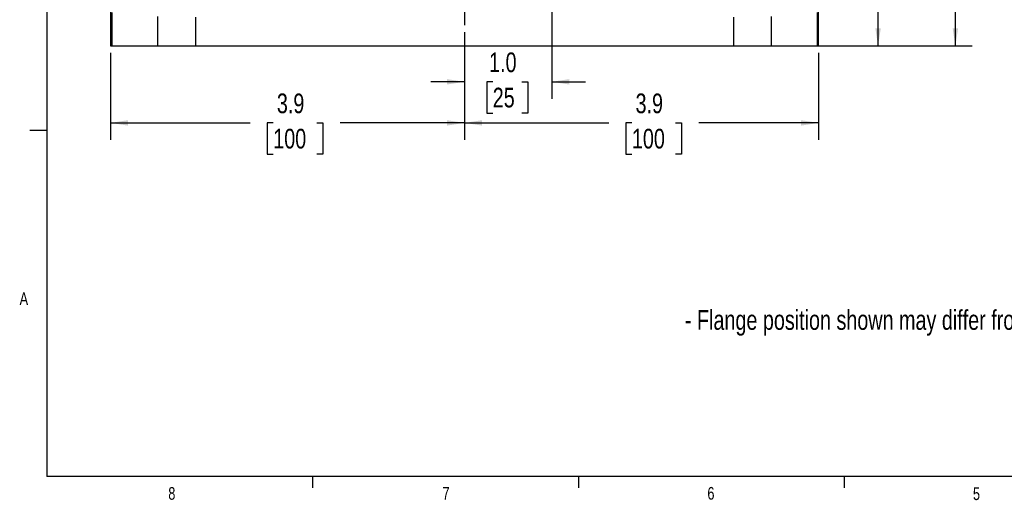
# Model space of a CAD drawing. Header units: inches. Extents: x 0.4 to 16.6, y 0.2 to 10.8.
# Tile 1 of 16: x 0.4 to 7.7, y 0.2 to 3.8. Entities that reach past the tile are written whole.
import ezdxf

# ---------------------------------------------------------------- set-up
doc = ezdxf.new("R2010")
doc.units = ezdxf.units.IN
doc.header["$MEASUREMENT"] = 0
doc.layers.add('BORDER', color=7, linetype='Continuous', lineweight=25)
doc.layers.add('SLD-0', color=7, linetype='Continuous', lineweight=25)
doc.styles.add('SLDTEXTSTYLE0', font='TXT', dxfattribs={"width": 0.75})
doc.dimstyles.new('SLDDIMSTYLE0', dxfattribs={"dimtxt": 0.145833, "dimasz": 0.13, "dimexe": 0, "dimexo": 0.0625, "dimgap": 0.036458, "dimtad": 0, "dimtih": 1, "dimtoh": 1, "dimdec": 1, "dimlfac": 1.5, "dimrnd": 1e-09, "dimzin": 12, "dimdsep": 46, "dimtxsty": 'SLDTEXTSTYLE0', "dimsah": 1, "dimcen": 0.09, "dimadec": 0, "dimazin": 3, "dimtfac": 1, "dimtdec": 1, "dimtofl": 0, "dimtmove": 0, "dimatfit": 3, "dimfxl": 0, "dimfrac": 2, "dimtolj": 1, "dimtzin": 12, "dimarcsym": 0})
doc.dimstyles.new('SLDDIMSTYLE2', dxfattribs={"dimtxt": 0.145833, "dimasz": 0.13, "dimexe": 0, "dimexo": 0.0625, "dimgap": 0.036458, "dimtad": 0, "dimtih": 1, "dimtoh": 1, "dimdec": 1, "dimlfac": 1.5, "dimrnd": 1e-09, "dimzin": 4, "dimdsep": 46, "dimtxsty": 'SLDTEXTSTYLE0', "dimsah": 1, "dimcen": 0.09, "dimadec": 0, "dimazin": 1, "dimtfac": 1, "dimtdec": 1, "dimtmove": 0, "dimatfit": 0, "dimfxl": 0, "dimfrac": 2, "dimtolj": 1, "dimtzin": 12, "dimarcsym": 0})

# ---------------------------------------------------------------- blocks, each defined once
blk = doc.blocks.new('_D_4')
at = {"layer": 'SLD-0', "color": 7}
for p, q in [((4.4158, 8.4715), (7.4801, 8.4715)), ((7.3551, 8.4715), (7.3551, 6.3565)), ((7.1935, 6.0952), (7.1491, 6.0952)), ((7.1491, 6.0952), (7.1491, 5.8635)), ((7.5167, 6.0952), (7.5611, 6.0952)), ((7.5611, 6.0952), (7.5611, 5.8635)), ((7.1491, 5.8635), (7.1935, 5.8635)), ((7.3551, 3.5802), (7.3551, 5.8339)), ((7.5611, 5.8635), (7.5167, 5.8635)), ((6.0443, 3.5802), (7.4801, 3.5802))]:
    blk.add_line(p, q, dxfattribs=at)
for points in [[(7.3551, 8.4715), (7.3351, 8.3415), (7.3751, 8.3415)], [(7.3551, 3.5802), (7.3751, 3.7102), (7.3351, 3.7102)]]:
    blk.add_solid(points, dxfattribs=at)
at = {"layer": 'SLD-0', "color": 7, "char_height": 0.14583, "attachment_point": 1, "style": 'SLDTEXTSTYLE0'}
for s, insert in [('7.3', (7.2205, 6.3128)), ('186', (7.1935, 6.0515))]:
    blk.add_mtext(s, dxfattribs=dict(at, insert=insert))
blk = doc.blocks.new('_D_5')
at = {"layer": 'SLD-0', "color": 7}
for p, q in [((3.7201, 3.6833), (3.7201, 2.8856)), ((1.0978, 3.5302), (1.0978, 2.8856)), ((1.0978, 3.0106), (2.132, 3.0106)), ((2.304, 3.0106), (2.2597, 3.0106)), ((2.2597, 3.0106), (2.2597, 2.7789)), ((2.6273, 3.0106), (2.6717, 3.0106)), ((2.6717, 3.0106), (2.6717, 2.7789)), ((3.7201, 3.0106), (2.7993, 3.0106)), ((2.2597, 2.7789), (2.304, 2.7789)), ((2.6717, 2.7789), (2.6273, 2.7789))]:
    blk.add_line(p, q, dxfattribs=at)
for points in [[(1.0978, 3.0106), (1.2278, 2.9906), (1.2278, 3.0306)], [(3.7201, 3.0106), (3.5901, 3.0306), (3.5901, 2.9906)]]:
    blk.add_solid(points, dxfattribs=at)
at = {"layer": 'SLD-0', "color": 7, "char_height": 0.14583, "attachment_point": 1, "style": 'SLDTEXTSTYLE0'}
for s, insert in [('3.9', (2.331, 3.2282)), ('100', (2.304, 2.9669))]:
    blk.add_mtext(s, dxfattribs=dict(at, insert=insert))
blk = doc.blocks.new('_D_6')
at = {"layer": 'SLD-0', "color": 7}
for p, q in [((3.7201, 3.6833), (3.7201, 2.8856)), ((6.3425, 3.5302), (6.3425, 2.8856)), ((3.7201, 3.0106), (4.7878, 3.0106)), ((4.9599, 3.0106), (4.9155, 3.0106)), ((4.9155, 3.0106), (4.9155, 2.7789)), ((5.2831, 3.0106), (5.3275, 3.0106)), ((5.3275, 3.0106), (5.3275, 2.7789)), ((6.3425, 3.0106), (5.4551, 3.0106)), ((4.9155, 2.7789), (4.9599, 2.7789)), ((5.3275, 2.7789), (5.2831, 2.7789))]:
    blk.add_line(p, q, dxfattribs=at)
for points in [[(3.7201, 3.0106), (3.8501, 2.9906), (3.8501, 3.0306)], [(6.3425, 3.0106), (6.2125, 3.0306), (6.2125, 2.9906)]]:
    blk.add_solid(points, dxfattribs=at)
at = {"layer": 'SLD-0', "color": 7, "char_height": 0.14583, "attachment_point": 1, "style": 'SLDTEXTSTYLE0'}
for s, insert in [('3.9', (4.9869, 3.2282)), ('100', (4.9599, 2.9669))]:
    blk.add_mtext(s, dxfattribs=dict(at, insert=insert))
blk = doc.blocks.new('_D_7')
at = {"layer": 'SLD-0', "color": 7}
for p, q in [((5.6273, 6.4748), (6.9077, 6.4748)), ((6.7827, 6.4748), (6.7827, 5.2246)), ((6.621, 4.9633), (6.5767, 4.9633)), ((6.5767, 4.9633), (6.5767, 4.7316)), ((6.9443, 4.9633), (6.9887, 4.9633)), ((6.9887, 4.9633), (6.9887, 4.7316)), ((6.5767, 4.7316), (6.621, 4.7316)), ((6.7827, 3.5802), (6.7827, 4.702)), ((6.9887, 4.7316), (6.9443, 4.7316)), ((6.0443, 3.5802), (6.9077, 3.5802))]:
    blk.add_line(p, q, dxfattribs=at)
for points in [[(6.7827, 6.4748), (6.7627, 6.3448), (6.8027, 6.3448)], [(6.7827, 3.5802), (6.8027, 3.7102), (6.7627, 3.7102)]]:
    blk.add_solid(points, dxfattribs=at)
at = {"layer": 'SLD-0', "color": 7, "char_height": 0.14583, "attachment_point": 1, "style": 'SLDTEXTSTYLE0'}
for s, insert in [('4.3', (6.648, 5.1809)), ('110', (6.621, 4.9196))]:
    blk.add_mtext(s, dxfattribs=dict(at, insert=insert))
blk = doc.blocks.new('_D_8')
at = {"layer": 'SLD-0'}
for p, q in [((4.3658, 5.2123), (4.3658, 3.1898)), ((3.7201, 3.6833), (3.7201, 3.1898)), ((3.7201, 3.3148), (3.4701, 3.3148)), ((3.9293, 3.3148), (3.8849, 3.3148)), ((3.8849, 3.3148), (3.8849, 3.0831)), ((4.1448, 3.3148), (4.1891, 3.3148)), ((4.1891, 3.3148), (4.1891, 3.0831)), ((4.3658, 3.3148), (4.6158, 3.3148)), ((3.8849, 3.0831), (3.9293, 3.0831)), ((4.1891, 3.0831), (4.1448, 3.0831))]:
    blk.add_line(p, q, dxfattribs=at)
for points in [[(3.7201, 3.3148), (3.5901, 3.3348), (3.5901, 3.2948)], [(4.3658, 3.3148), (4.4958, 3.2948), (4.4958, 3.3348)]]:
    blk.add_solid(points, dxfattribs=at)
at = {"layer": 'SLD-0', "char_height": 0.14583, "attachment_point": 1, "style": 'SLDTEXTSTYLE0'}
for s, insert in [('1.0', (3.9024, 3.5323)), ('25', (3.9293, 3.2711))]:
    blk.add_mtext(s, dxfattribs=dict(at, insert=insert))
blk = doc.blocks.new('SW_CENTERMARKSYMBOL_0')
at = {"layer": 'SLD-0', "color": 0}
for p, q in [((0, 0.1333), (0, 0.3949)), ((-0.1333, 0), (-0.3949, 0)), ((0, 0), (-0.0667, 0)), ((0, 0), (0, 0.0667)), ((0, 0), (0, -0.0667)), ((0, 0), (0.0667, 0)), ((0.1333, 0), (0.3949, 0)), ((0, -0.1333), (0, -0.3949))]:
    blk.add_line(p, q, dxfattribs=at)

msp = doc.modelspace()

# ---------------------------------------------------------------- linework, layer by layer
at = {"color": 7, "linetype": 'Continuous', "lineweight": 25}
for p, q in [((1.0978, 3.8312), (1.0978, 3.5802)), ((1.1086, 3.8294), (1.1086, 3.5802)), ((1.446, 3.7978), (1.446, 3.5802)), ((1.7285, 3.7938), (1.7285, 3.5802)), ((5.7118, 3.7938), (5.7118, 3.5802)), ((5.9943, 3.5802), (5.9943, 3.7978)), ((6.3317, 3.8294), (6.3317, 3.5802)), ((6.3425, 3.5802), (6.3425, 3.8311)), ((1.0978, 3.5802), (1.1086, 3.5802)), ((1.1086, 3.5802), (1.446, 3.5802)), ((1.446, 3.5802), (1.7285, 3.5802)), ((1.7285, 3.5802), (5.7118, 3.5802)), ((5.7118, 3.5802), (5.9943, 3.5802)), ((5.9943, 3.5802), (6.3317, 3.5802)), ((6.3317, 3.5802), (6.3425, 3.5802))]:
    msp.add_line(p, q, dxfattribs=at)
at = {"layer": 'BORDER'}
for p, q in [((0.6263, 10.6421), (0.6263, 0.3921)), ((0.6263, 2.9546), (0.5013, 2.9546)), ((16.3763, 0.3921), (0.6263, 0.3921)), ((2.5948, 0.3921), (2.5948, 0.3073)), ((4.5635, 0.3921), (4.5635, 0.3073)), ((6.5323, 0.3921), (6.5323, 0.3073))]:
    msp.add_line(p, q, dxfattribs=at)

# ---------------------------------------------------------------- block references
at = {"layer": 'SLD-0', "color": 7}
msp.add_blockref('SW_CENTERMARKSYMBOL_0', (3.7201, 4.1282), dxfattribs=at)

# ---------------------------------------------------------------- texts
at = {"color": 7, "linetype": 'Continuous', "lineweight": 0, "char_height": 0.0937, "attachment_point": 1, "style": 'SLDTEXTSTYLE0'}
for s, insert in [('A', (0.426, 1.7559)), ('8', (1.5268, 0.313)), ('7', (3.5574, 0.3133)), ('6', (5.5188, 0.3137)), ('5', (7.4851, 0.3106))]:
    msp.add_mtext(s, dxfattribs=dict(at, insert=insert))
at = {"layer": 'SLD-0', "color": 7, "insert": (5.3526, 1.6237), "char_height": 0.145833, "attachment_point": 1, "style": 'SLDTEXTSTYLE0'}
msp.add_mtext('- Flange position shown may differ from production model.', dxfattribs=at)

# ---------------------------------------------------------------- dimensions: what is measured, and where the dimension line sits
at = {"layer": 'SLD-0', "color": 7}
for base, p1, p2, picture, middle in [((7.3551, 3.5802), (4.3658, 8.4715), (5.9943, 3.5802), '_D_4', (7.3551, 6.0952)), ((6.7827, 6.4748), (5.9943, 3.5802), (5.5773, 6.4748), '_D_7', (6.7827, 4.9633))]:
    dim = msp.add_linear_dim(base=base, p1=p1, p2=p2, angle=90, dimstyle='SLDDIMSTYLE0', dxfattribs=at)
    dim.commit()
    dim.dimension.update_dxf_attribs({"geometry": picture, "text_midpoint": middle, "dimtype": 160})
at = {"layer": 'SLD-0'}
dim = msp.add_linear_dim(base=(3.7201, 3.3148), p1=(4.3658, 5.2623), p2=(3.7201, 3.7333), dimstyle='SLDDIMSTYLE2', dxfattribs=at)
dim.commit()
dim.dimension.update_dxf_attribs({"geometry": '_D_8', "text_midpoint": (4.037, 3.3148), "dimtype": 160})
at = {"layer": 'SLD-0', "color": 7}
for p1, picture, middle in [((1.0978, 3.5802), '_D_5', (2.4657, 3.0106)), ((6.3425, 3.5802), '_D_6', (5.1215, 3.0106))]:
    dim = msp.add_linear_dim(base=(3.7201, 3.0106), p1=p1, p2=(3.7201, 3.7333), dimstyle='SLDDIMSTYLE0', dxfattribs=at)
    dim.commit()
    dim.dimension.update_dxf_attribs({"geometry": picture, "text_midpoint": middle, "dimtype": 160})

doc.saveas('drawing.dxf')
